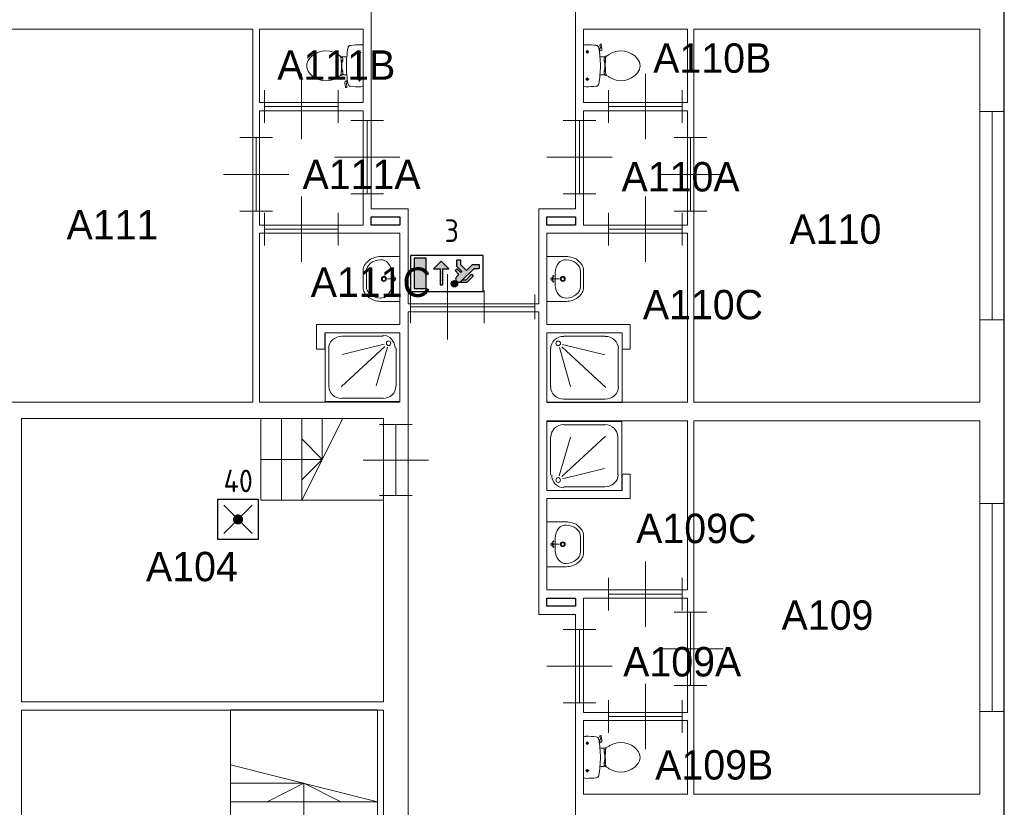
# Model space of a CAD drawing. Header units: millimetres. Extents: x 0 to 597, y 0 to 420.
# Tile 13 of 18: x 319 to 398, y 153 to 216. Entities that reach past the tile are written whole.
import ezdxf
from ezdxf.enums import TextEntityAlignment as Align

# ---------------------------------------------------------------- set-up
doc = ezdxf.new("R2010")
doc.units = ezdxf.units.MM
doc.header["$LTSCALE"] = 100
for name, color, linetype in [('BINNENMUUR', 7, 'Continuous'), ('BOUWKUNDE', 7, 'Continuous'), ('BUITENMUUR', 7, 'Continuous'), ('EL6350--Noodverlichting', 3, 'Continuous'), ('SANITAIR', 7, 'Continuous'), ('TRAP', 7, 'Continuous')]:
    doc.layers.add(name, color=color, linetype=linetype)
doc.layers.add('LABEL', color=7, linetype='Continuous', lineweight=0)
doc.styles.add('dgn175', font='dgn175.shx')
doc.styles.add('ISO18', font='ISO.shx', dxfattribs={"width": 0.9, "height": 1.8})

# ---------------------------------------------------------------- blocks, each defined once
blk = doc.blocks.new('22319')
at = {"layer": 'SANITAIR', "color": 7, "linetype": 'Continuous', "lineweight": 0}
for p, q in [((0.206, 0.803), (0.71, 0.803)), ((0.046, 0.19), (0.046, 0.655)), ((0.152, 0.177), (0.289, 0.651)), ((0.718, 0.662), (0.182, 0.168)), ((0.87, 0.655), (0.87, 0.19)), ((0.191, 0.14), (0.705, 0.267)), ((0.71, 0.042), (0.206, 0.042))]:
    blk.add_line(p, q, dxfattribs=at)
at = {"layer": 'SANITAIR', "color": 7, "linetype": 'Continuous', "lineweight": 0, "flags": 128}
blk.add_lwpolyline([(0, 0.845), (0, 0), (0.916, 0), (0.916, 0.845), (0, 0.845)], close=True, dxfattribs=at)
at = {"layer": 'SANITAIR', "color": 7, "linetype": 'Continuous', "lineweight": 0}
for centre, major_axis, ratio, start_param, end_param in [((0.207, 0.655), (0.158, 0), 0.952928, 1.570796, 3.141593), ((0.711, 0.655), (0.158, 0), 0.952928, 0, 1.570796), ((0.207, 0.191), (0, -0.16), 0.927132, 4.712389, 6.283185), ((0.711, 0.191), (0.16, 0), 0.922489, 4.712389, 6.283185)]:
    blk.add_ellipse(centre, major_axis=major_axis, ratio=ratio, start_param=start_param, end_param=end_param, dxfattribs=at)
blk.add_ellipse((0.138, 0.127), major_axis=(0, -0.0288), ratio=0.927132, dxfattribs=at)
blk = doc.blocks.new('22320')
at = {"layer": 'SANITAIR', "color": 7, "linetype": 'Continuous', "lineweight": 0}
for p, q in [((-0.71, -0.042), (-0.206, -0.042)), ((-0.87, -0.653), (-0.87, -0.19)), ((-0.718, -0.661), (-0.182, -0.168)), ((-0.191, -0.14), (-0.705, -0.266)), ((-0.152, -0.176), (-0.289, -0.649)), ((-0.046, -0.19), (-0.046, -0.653)), ((-0.206, -0.801), (-0.71, -0.801))]:
    blk.add_line(p, q, dxfattribs=at)
at = {"layer": 'SANITAIR', "color": 7, "linetype": 'Continuous', "lineweight": 0, "flags": 128}
blk.add_lwpolyline([(0, -0.843), (0, 0), (-0.916, 0), (-0.916, -0.843), (0, -0.843)], close=True, dxfattribs=at)
at = {"layer": 'SANITAIR', "color": 7, "linetype": 'Continuous', "lineweight": 0}
for centre, major_axis, ratio, start_param, end_param in [((-0.711, -0.19), (-0.16, 0), 0.920308, 4.712389, 6.283185), ((-0.207, -0.19), (0, 0.16), 0.925078, 4.712389, 6.283185), ((-0.711, -0.654), (-0.158, 0), 0.951584, 0, 1.570796), ((-0.207, -0.654), (-0.158, 0), 0.951584, 1.570796, 3.141593)]:
    blk.add_ellipse(centre, major_axis=major_axis, ratio=ratio, start_param=start_param, end_param=end_param, dxfattribs=at)
blk.add_ellipse((-0.138, -0.127), major_axis=(0, 0.0288), ratio=0.925078, dxfattribs=at)
blk = doc.blocks.new('20418')
at = {"layer": 'BOUWKUNDE', "color": 7, "linetype": 'Continuous', "lineweight": 0}
for p, q in [((0, -0.15), (0, 0.15)), ((0.622, -0.15), (0.622, 0.15)), ((0, 0), (0.622, 0))]:
    blk.add_line(p, q, dxfattribs=at)
blk = doc.blocks.new('202')
at = {"layer": 'BOUWKUNDE', "color": 7, "linetype": 'Continuous', "lineweight": 0}
for p, q in [((0.2, 0.9), (-0.2, 0.9)), ((0, 0), (0, 0.9)), ((0, 0.45), (-0.4, 0.45)), ((0.4, 0.45), (0, 0.45)), ((0.2, 0), (-0.2, 0))]:
    blk.add_line(p, q, dxfattribs=at)
blk = doc.blocks.new('2021')
at = {"layer": 'BOUWKUNDE', "color": 7, "linetype": 'Continuous', "lineweight": 0}
for p, q in [((0.45, 0), (0.45, 0.4)), ((0, -0.2), (0, 0.2)), ((0.9, -0.2), (0.9, 0.2)), ((0, 0), (0.9, 0)), ((0.45, -0.4), (0.45, 0))]:
    blk.add_line(p, q, dxfattribs=at)
blk = doc.blocks.new('22020')
at = {"layer": 'SANITAIR', "color": 7, "linetype": 'Continuous', "lineweight": 0}
for p, q in [((0, 0.248), (0, -0.248)), ((0.205, 0.222), (0.2, 0.259)), ((0.204, 0.264), (0.21, 0.266)), ((0.216, 0.262), (0.224, 0.21)), ((0.065, 0.173), (0.025, 0.173)), ((0.045, 0.193), (0.045, 0.152)), ((0.197, 0.211), (0.187, 0.208)), ((0.192, 0.178), (0.206, 0.183)), ((0.202, 0.181), (0.196, 0.21)), ((0.23, 0.111), (0.2, 0.111)), ((0.27, 0.101), (0.25, 0.101)), ((0.25, 0.101), (0.25, 0.057)), ((0.25, 0.067), (0.267, 0.067)), ((0.25, 0.057), (0.266, 0.057)), ((0.255, 0.057), (0.255, 0.035)), ((0.255, 0.035), (0.26, 0.035)), ((0.26, -0.035), (0.26, 0.035)), ((0.2, -0.111), (0.23, -0.111)), ((0.25, -0.057), (0.267, -0.057)), ((0.25, -0.101), (0.25, -0.057)), ((0.25, -0.067), (0.268, -0.067)), ((0.271, -0.101), (0.25, -0.101)), ((0.255, -0.035), (0.26, -0.035)), ((0.255, -0.057), (0.255, -0.035)), ((0.066, -0.163), (0.024, -0.163)), ((0.045, -0.143), (0.045, -0.184))]:
    blk.add_line(p, q, dxfattribs=at)
for centre in [(0.045, 0.173), (0.045, -0.163)]:
    blk.add_circle(centre, 0.012, dxfattribs=at)
for centre, radius, start, end in [((0.027, 0.214), 0.0434, 88.9808, 128.2302), ((0.028, -0.892), 1.15, 83.6509, 90), ((0.151, 0.217), 0.0335, 10.7271, 83.6509), ((0.205, 0.26), 0.005, 105.7398, 187.2238), ((0.212, 0.262), 0.005, 8.4779, 105.7398), ((-0.995, 0), 1.2, 5.3019, 10.7271), ((0.195, 0.221), 0.01, 281.8886, 7.2238), ((0.2, 0.207), 0.025, 285.9272, 8.4779), ((0.231, 0.24), 0.129, 270, 303.8429), ((0.553, -0.241), 0.45, 121.0923, 123.8429), ((0.456, -0.08), 0.263, 39.1208, 121.0923), ((-0.992, 0), 1.197, 354.6981, 5.3019), ((1.191, 0.009), 0.926, 174.3005, 186.9358), ((0.29, 0.099), 0.02, 127.7817, 174.3005), ((0.555, 0), 0.135, 320.8792, 39.1208), ((-0.995, 0), 1.2, 349.2904, 354.6981), ((0.231, -0.24), 0.129, 56.1571, 90), ((0.292, -0.1), 0.02, 186.9358, 232.58), ((0.456, 0.081), 0.263, 238.9077, 320.8792), ((0.151, -0.217), 0.034, 276.3309, 349.2904), ((0.553, 0.241), 0.45, 236.1571, 238.9077), ((0.027, -0.214), 0.0434, 231.7698, 271.0192), ((0.028, 0.893), 1.15, 270, 276.3309)]:
    blk.add_arc(centre, radius, start, end, dxfattribs=at)
blk = doc.blocks.new('22042')
at = {"layer": 'SANITAIR', "color": 7, "linetype": 'Continuous', "lineweight": 0}
for p, q in [((0, 0.248), (0, -0.248)), ((0.205, 0.222), (0.2, 0.259)), ((0.204, 0.264), (0.21, 0.266)), ((0.216, 0.262), (0.224, 0.21)), ((0.065, 0.173), (0.025, 0.173)), ((0.045, 0.193), (0.045, 0.152)), ((0.197, 0.211), (0.187, 0.208)), ((0.192, 0.178), (0.206, 0.183)), ((0.202, 0.181), (0.196, 0.21)), ((0.23, 0.111), (0.2, 0.111)), ((0.27, 0.101), (0.25, 0.101)), ((0.25, 0.101), (0.25, 0.057)), ((0.25, 0.067), (0.267, 0.067)), ((0.25, 0.057), (0.266, 0.057)), ((0.255, 0.057), (0.255, 0.035)), ((0.255, 0.035), (0.26, 0.035)), ((0.26, -0.035), (0.26, 0.035)), ((0.2, -0.111), (0.23, -0.111)), ((0.25, -0.057), (0.267, -0.057)), ((0.25, -0.101), (0.25, -0.057)), ((0.25, -0.067), (0.268, -0.067)), ((0.271, -0.101), (0.25, -0.101)), ((0.255, -0.035), (0.26, -0.035)), ((0.255, -0.057), (0.255, -0.035)), ((0.066, -0.163), (0.024, -0.163)), ((0.045, -0.143), (0.045, -0.184))]:
    blk.add_line(p, q, dxfattribs=at)
for centre in [(0.045, 0.173), (0.045, -0.163)]:
    blk.add_circle(centre, 0.012, dxfattribs=at)
for centre, radius, start, end in [((0.027, 0.214), 0.0434, 88.9808, 128.2302), ((0.028, -0.892), 1.15, 83.6509, 90), ((0.151, 0.217), 0.0335, 10.7271, 83.6509), ((0.205, 0.26), 0.005, 105.7398, 187.2238), ((0.212, 0.262), 0.005, 8.4779, 105.7398), ((-0.995, 0), 1.2, 5.3019, 10.7271), ((0.195, 0.221), 0.01, 281.8886, 7.2238), ((0.2, 0.207), 0.025, 285.9272, 8.4779), ((0.231, 0.24), 0.129, 270, 303.8429), ((0.553, -0.241), 0.45, 121.0923, 123.8429), ((0.456, -0.08), 0.263, 39.1208, 121.0923), ((-0.992, 0), 1.197, 354.6981, 5.3019), ((1.191, 0.009), 0.926, 174.3005, 186.9358), ((0.29, 0.099), 0.02, 127.7817, 174.3005), ((0.555, 0), 0.135, 320.8792, 39.1208), ((-0.995, 0), 1.2, 349.2904, 354.6981), ((0.231, -0.24), 0.129, 56.1571, 90), ((0.292, -0.1), 0.02, 186.9358, 232.58), ((0.456, 0.081), 0.263, 238.9077, 320.8792), ((0.151, -0.217), 0.034, 276.3309, 349.2904), ((0.553, 0.241), 0.45, 236.1571, 238.9077), ((0.027, -0.214), 0.0434, 231.7698, 271.0192), ((0.028, 0.893), 1.15, 270, 276.3309)]:
    blk.add_arc(centre, radius, start, end, dxfattribs=at)
blk = doc.blocks.new('22047')
at = {"layer": 'SANITAIR', "color": 7, "linetype": 'Continuous', "lineweight": 0}
for p, q in [((0, -0.248), (0, 0.248)), ((-0.066, 0.163), (-0.024, 0.163)), ((-0.045, 0.143), (-0.045, 0.184)), ((-0.271, 0.101), (-0.25, 0.101)), ((-0.25, 0.067), (-0.268, 0.067)), ((-0.25, 0.057), (-0.267, 0.057)), ((-0.26, 0.035), (-0.26, -0.035)), ((-0.255, 0.035), (-0.26, 0.035)), ((-0.255, 0.057), (-0.255, 0.035)), ((-0.25, 0.101), (-0.25, 0.057)), ((-0.2, 0.111), (-0.23, 0.111)), ((-0.27, -0.101), (-0.25, -0.101)), ((-0.25, -0.067), (-0.267, -0.067)), ((-0.25, -0.057), (-0.266, -0.057)), ((-0.255, -0.035), (-0.26, -0.035)), ((-0.255, -0.057), (-0.255, -0.035)), ((-0.25, -0.101), (-0.25, -0.057)), ((-0.23, -0.111), (-0.2, -0.111)), ((-0.216, -0.262), (-0.224, -0.21)), ((-0.192, -0.178), (-0.206, -0.183)), ((-0.205, -0.222), (-0.2, -0.259)), ((-0.202, -0.181), (-0.196, -0.21)), ((-0.197, -0.211), (-0.187, -0.208)), ((-0.065, -0.173), (-0.025, -0.173)), ((-0.045, -0.193), (-0.045, -0.152)), ((-0.204, -0.264), (-0.21, -0.266))]:
    blk.add_line(p, q, dxfattribs=at)
for centre in [(-0.045, 0.163), (-0.045, -0.173)]:
    blk.add_circle(centre, 0.012, dxfattribs=at)
for centre, radius, start, end in [((-0.151, 0.217), 0.034, 96.3309, 169.2904), ((-0.028, -0.893), 1.15, 90, 96.3309), ((-0.027, 0.214), 0.0434, 51.7698, 91.0192), ((-0.456, -0.081), 0.263, 58.9077, 140.8792), ((-0.553, -0.241), 0.45, 56.1571, 58.9077), ((-0.231, 0.24), 0.129, 236.1571, 270), ((0.995, 0), 1.2, 169.2904, 174.6981), ((-0.555, 0), 0.135, 140.8792, 219.1208), ((-0.292, 0.1), 0.02, 6.9358, 52.58), ((-1.191, -0.009), 0.926, 354.3005, 6.9358), ((0.992, 0), 1.197, 174.6981, 185.3019), ((-0.456, 0.08), 0.263, 219.1208, 301.0923), ((-0.231, -0.24), 0.129, 90, 123.8429), ((-0.29, -0.099), 0.02, 307.7817, 354.3005), ((0.995, 0), 1.2, 185.3019, 190.7271), ((-0.553, 0.241), 0.45, 301.0923, 303.8429), ((-0.2, -0.207), 0.025, 105.9272, 188.4779), ((-0.195, -0.221), 0.01, 101.8886, 187.2238), ((-0.151, -0.217), 0.0335, 190.7271, 263.6509), ((-0.212, -0.262), 0.005, 188.4779, 285.7398), ((-0.205, -0.26), 0.005, 285.7398, 7.2238), ((-0.028, 0.892), 1.15, 263.6509, 270), ((-0.027, -0.214), 0.0434, 268.9808, 308.2302)]:
    blk.add_arc(centre, radius, start, end, dxfattribs=at)
blk = doc.blocks.new('22123')
at = {"layer": 'SANITAIR', "color": 7, "linetype": 'Continuous', "lineweight": 0}
for p, q in [((-0.41, -0.091), (-0.41, 0.091)), ((-0.065, 0), (-0.153, 0)), ((-0.1, 0.079), (-0.1, -0.079)), ((-0.064, 0.037), (-0.089, 0.029)), ((-0.065, 0), (-0.082, 0.045)), ((-0.065, 0), (-0.082, -0.045)), ((-0.064, -0.037), (-0.089, -0.029))]:
    blk.add_line(p, q, dxfattribs=at)
at = {"layer": 'SANITAIR', "color": 7, "linetype": 'Continuous', "lineweight": 0, "flags": 128}
blk.add_lwpolyline([(0, 0.275), (-0.235, 0.275), (-0.235, 0.275), (-0.255, 0.274), (-0.274, 0.271), (-0.292, 0.268), (-0.31, 0.263), (-0.328, 0.256), (-0.345, 0.249), (-0.361, 0.24), (-0.376, 0.23), (-0.389, 0.219), (-0.402, 0.207), (-0.413, 0.195), (-0.423, 0.181), (-0.432, 0.167), (-0.439, 0.153), (-0.444, 0.138), (-0.448, 0.122), (-0.45, 0.107), (-0.45, 0.091), (-0.45, 0.091), (-0.45, -0.091), (-0.45, -0.091), (-0.45, -0.107), (-0.448, -0.122), (-0.444, -0.138), (-0.439, -0.153), (-0.432, -0.167), (-0.423, -0.181), (-0.413, -0.195), (-0.402, -0.207), (-0.389, -0.219), (-0.376, -0.23), (-0.361, -0.24), (-0.345, -0.249), (-0.328, -0.256), (-0.31, -0.263), (-0.292, -0.268), (-0.274, -0.271), (-0.255, -0.274), (-0.235, -0.275), (-0.235, -0.275), (0, -0.275), (0, 0.275)], close=True, dxfattribs=at)
at = {"layer": 'SANITAIR', "color": 7, "linetype": 'Continuous', "lineweight": 0}
for centre, radius in [((-0.195, 0), 0.03), ((-0.195, 0), 0.02), ((-0.065, 0), 0.0175)]:
    blk.add_circle(centre, radius, dxfattribs=at)
for centre, major_axis, ratio, start_param, end_param in [((-0.23, 0.096), (0.18, 0.002), 0.771034, 1.586336, 3.157127), ((-0.21, 0.096), (0.04, -0.136), 0.751905, 1.224555, 2.997882), ((-0.23, -0.096), (-0.18, 0.002), 0.771034, 6.267651, 7.838442), ((-0.21, -0.096), (0.04, 0.136), 0.751905, 3.285304, 5.05863)]:
    blk.add_ellipse(centre, major_axis=major_axis, ratio=ratio, start_param=start_param, end_param=end_param, dxfattribs=at)
blk = doc.blocks.new('22136')
at = {"layer": 'SANITAIR', "color": 7, "linetype": 'Continuous', "lineweight": 0}
for p, q in [((0.064, 0.037), (0.089, 0.029)), ((0.065, 0), (0.082, 0.045)), ((0.065, 0), (0.082, -0.045)), ((0.065, 0), (0.153, 0)), ((0.1, -0.079), (0.1, 0.079)), ((0.41, 0.091), (0.41, -0.091)), ((0.064, -0.037), (0.089, -0.029))]:
    blk.add_line(p, q, dxfattribs=at)
at = {"layer": 'SANITAIR', "color": 7, "linetype": 'Continuous', "lineweight": 0, "flags": 128}
blk.add_lwpolyline([(0, -0.275), (0.235, -0.275), (0.235, -0.275), (0.255, -0.274), (0.274, -0.271), (0.292, -0.268), (0.31, -0.263), (0.328, -0.256), (0.345, -0.249), (0.361, -0.24), (0.376, -0.23), (0.389, -0.219), (0.402, -0.207), (0.413, -0.195), (0.423, -0.181), (0.432, -0.167), (0.439, -0.153), (0.444, -0.138), (0.448, -0.122), (0.45, -0.107), (0.45, -0.091), (0.45, -0.091), (0.45, 0.091), (0.45, 0.091), (0.45, 0.107), (0.448, 0.122), (0.444, 0.138), (0.439, 0.153), (0.432, 0.167), (0.423, 0.181), (0.413, 0.195), (0.402, 0.207), (0.389, 0.219), (0.376, 0.23), (0.361, 0.24), (0.345, 0.249), (0.328, 0.256), (0.31, 0.263), (0.292, 0.268), (0.274, 0.271), (0.255, 0.274), (0.235, 0.275), (0.235, 0.275), (0, 0.275), (0, -0.275)], close=True, dxfattribs=at)
at = {"layer": 'SANITAIR', "color": 7, "linetype": 'Continuous', "lineweight": 0}
for centre, radius in [((0.065, 0), 0.0175), ((0.195, 0), 0.03), ((0.195, 0), 0.02)]:
    blk.add_circle(centre, radius, dxfattribs=at)
for centre, major_axis, ratio, start_param, end_param in [((0.21, 0.096), (-0.04, -0.136), 0.751905, 3.285304, 5.05863), ((0.23, 0.096), (0.18, -0.002), 0.771034, 6.267651, 7.838442), ((0.21, -0.096), (-0.04, 0.136), 0.751905, 1.224555, 2.997882), ((0.23, -0.096), (-0.18, -0.002), 0.771034, 1.586336, 3.157127)]:
    blk.add_ellipse(centre, major_axis=major_axis, ratio=ratio, start_param=start_param, end_param=end_param, dxfattribs=at)
blk = doc.blocks.new('22141')
at = {"layer": 'SANITAIR', "color": 7, "linetype": 'Continuous', "lineweight": 0}
for p, q in [((0.064, 0.037), (0.089, 0.029)), ((0.065, 0), (0.082, 0.045)), ((0.065, 0), (0.082, -0.045)), ((0.065, 0), (0.153, 0)), ((0.1, -0.079), (0.1, 0.079)), ((0.41, 0.091), (0.41, -0.091)), ((0.064, -0.037), (0.089, -0.029))]:
    blk.add_line(p, q, dxfattribs=at)
at = {"layer": 'SANITAIR', "color": 7, "linetype": 'Continuous', "lineweight": 0, "flags": 128}
blk.add_lwpolyline([(0, -0.275), (0.235, -0.275), (0.235, -0.275), (0.255, -0.274), (0.274, -0.271), (0.292, -0.268), (0.31, -0.263), (0.328, -0.256), (0.345, -0.249), (0.361, -0.24), (0.376, -0.23), (0.389, -0.219), (0.402, -0.207), (0.413, -0.195), (0.423, -0.181), (0.432, -0.167), (0.439, -0.153), (0.444, -0.138), (0.448, -0.122), (0.45, -0.107), (0.45, -0.091), (0.45, -0.091), (0.45, 0.091), (0.45, 0.091), (0.45, 0.107), (0.448, 0.122), (0.444, 0.138), (0.439, 0.153), (0.432, 0.167), (0.423, 0.181), (0.413, 0.195), (0.402, 0.207), (0.389, 0.219), (0.376, 0.23), (0.361, 0.24), (0.345, 0.249), (0.328, 0.256), (0.31, 0.263), (0.292, 0.268), (0.274, 0.271), (0.255, 0.274), (0.235, 0.275), (0.235, 0.275), (0, 0.275), (0, -0.275)], close=True, dxfattribs=at)
at = {"layer": 'SANITAIR', "color": 7, "linetype": 'Continuous', "lineweight": 0}
for centre, radius in [((0.065, 0), 0.0175), ((0.195, 0), 0.03), ((0.195, 0), 0.02)]:
    blk.add_circle(centre, radius, dxfattribs=at)
for centre, major_axis, ratio, start_param, end_param in [((0.21, 0.096), (-0.04, -0.136), 0.751905, 3.285304, 5.05863), ((0.23, 0.096), (0.18, -0.002), 0.771034, 6.267651, 7.838442), ((0.21, -0.096), (-0.04, 0.136), 0.751905, 1.224555, 2.997882), ((0.23, -0.096), (-0.18, -0.002), 0.771034, 1.586336, 3.157127)]:
    blk.add_ellipse(centre, major_axis=major_axis, ratio=ratio, start_param=start_param, end_param=end_param, dxfattribs=at)
blk = doc.blocks.new('20461')
at = {"layer": 'BOUWKUNDE', "color": 7, "linetype": 'Continuous', "lineweight": 0}
for p, q in [((0.15, 2.55), (-0.15, 2.55)), ((0, 0), (0, 2.55)), ((0.15, 0), (-0.15, 0))]:
    blk.add_line(p, q, dxfattribs=at)
blk = doc.blocks.new('20462')
at = {"layer": 'BOUWKUNDE', "color": 7, "linetype": 'Continuous', "lineweight": 0}
for p, q in [((0.15, 2.55), (-0.15, 2.55)), ((0, 0), (0, 2.55)), ((0.15, 0), (-0.15, 0))]:
    blk.add_line(p, q, dxfattribs=at)
blk = doc.blocks.new('20279')
at = {"layer": 'BOUWKUNDE', "color": 7, "linetype": 'Continuous', "lineweight": 0}
for p, q in [((0.45, 0), (0.45, 0.4)), ((0, -0.2), (0, 0.2)), ((0.9, -0.2), (0.9, 0.2)), ((0, 0), (0.9, 0)), ((0.45, -0.4), (0.45, 0))]:
    blk.add_line(p, q, dxfattribs=at)
blk = doc.blocks.new('20299')
at = {"layer": 'BOUWKUNDE', "color": 7, "linetype": 'Continuous', "lineweight": 0}
for p, q in [((-0.2, 0), (0.2, 0)), ((0, 0), (0, -0.9)), ((-0.4, -0.45), (0, -0.45)), ((0, -0.45), (0.4, -0.45)), ((-0.2, -0.9), (0.2, -0.9))]:
    blk.add_line(p, q, dxfattribs=at)
blk = doc.blocks.new('202100')
at = {"layer": 'BOUWKUNDE', "color": 7, "linetype": 'Continuous', "lineweight": 0}
for p, q in [((0.45, 0), (0.45, 0.4)), ((0, -0.2), (0, 0.2)), ((0.9, -0.2), (0.9, 0.2)), ((0, 0), (0.9, 0)), ((0.45, -0.4), (0.45, 0))]:
    blk.add_line(p, q, dxfattribs=at)
blk = doc.blocks.new('202101')
at = {"layer": 'BOUWKUNDE', "color": 7, "linetype": 'Continuous', "lineweight": 0}
for p, q in [((0.2, 0.9), (-0.2, 0.9)), ((0, 0), (0, 0.9)), ((0, 0.45), (-0.4, 0.45)), ((0.4, 0.45), (0, 0.45)), ((0.2, 0), (-0.2, 0))]:
    blk.add_line(p, q, dxfattribs=at)
blk = doc.blocks.new('202102')
at = {"layer": 'BOUWKUNDE', "color": 7, "linetype": 'Continuous', "lineweight": 0}
for p, q in [((0.45, 0), (0.45, 0.4)), ((0, -0.2), (0, 0.2)), ((0.9, -0.2), (0.9, 0.2)), ((0, 0), (0.9, 0)), ((0.45, -0.4), (0.45, 0))]:
    blk.add_line(p, q, dxfattribs=at)
blk = doc.blocks.new('202103')
at = {"layer": 'BOUWKUNDE', "color": 7, "linetype": 'Continuous', "lineweight": 0}
for p, q in [((-0.2, 0), (0.2, 0)), ((0, 0), (0, -0.9)), ((-0.4, -0.45), (0, -0.45)), ((0, -0.45), (0.4, -0.45)), ((-0.2, -0.9), (0.2, -0.9))]:
    blk.add_line(p, q, dxfattribs=at)
blk = doc.blocks.new('202104')
at = {"layer": 'BOUWKUNDE', "color": 7, "linetype": 'Continuous', "lineweight": 0}
for p, q in [((0.45, 0), (0.45, 0.4)), ((0, -0.2), (0, 0.2)), ((0.9, -0.2), (0.9, 0.2)), ((0, 0), (0.9, 0)), ((0.45, -0.4), (0.45, 0))]:
    blk.add_line(p, q, dxfattribs=at)
blk = doc.blocks.new('202105')
at = {"layer": 'BOUWKUNDE', "color": 7, "linetype": 'Continuous', "lineweight": 0}
for p, q in [((0.2, 0.9), (-0.2, 0.9)), ((0, 0), (0, 0.9)), ((0, 0.45), (-0.4, 0.45)), ((0.4, 0.45), (0, 0.45)), ((0.2, 0), (-0.2, 0))]:
    blk.add_line(p, q, dxfattribs=at)
blk = doc.blocks.new('202122')
at = {"layer": 'BOUWKUNDE', "color": 7, "linetype": 'Continuous', "lineweight": 0}
for p, q in [((-0.2, 0), (0.2, 0)), ((0, 0), (0, -0.9)), ((-0.4, -0.45), (0, -0.45)), ((0, -0.45), (0.4, -0.45)), ((-0.2, -0.9), (0.2, -0.9))]:
    blk.add_line(p, q, dxfattribs=at)
blk = doc.blocks.new('202124')
at = {"layer": 'BOUWKUNDE', "color": 7, "linetype": 'Continuous', "lineweight": 0}
for p, q in [((0.45, 0), (0.45, 0.4)), ((0, -0.2), (0, 0.2)), ((0.9, -0.2), (0.9, 0.2)), ((0, 0), (0.9, 0)), ((0.45, -0.4), (0.45, 0))]:
    blk.add_line(p, q, dxfattribs=at)
blk = doc.blocks.new('202175')
at = {"layer": 'BOUWKUNDE', "color": 7, "linetype": 'Continuous', "lineweight": 0}
for p, q in [((0.45, 0), (0.45, 0.4)), ((0, -0.2), (0, 0.2)), ((0.9, -0.2), (0.9, 0.2)), ((0, 0), (0.9, 0)), ((0.45, -0.4), (0.45, 0))]:
    blk.add_line(p, q, dxfattribs=at)
blk = doc.blocks.new('202204')
at = {"layer": 'BOUWKUNDE', "color": 7, "linetype": 'Continuous', "lineweight": 0}
for p, q in [((-0.2, 0), (0.2, 0)), ((0, 0), (0, -0.868)), ((-0.4, -0.434), (0, -0.434)), ((0, -0.434), (0.4, -0.434)), ((-0.2, -0.868), (0.2, -0.868))]:
    blk.add_line(p, q, dxfattribs=at)
blk = doc.blocks.new('AnonymousCell')
at = {"layer": 'BUITENMUUR', "color": 7, "linetype": 'Continuous', "lineweight": 30, "flags": 128}
for points in [[(-24.8, -22.985), (13.97, -22.985), (18.4, -22.985), (26, -22.985), (26, 15.785), (24.8, 15.785), (24.8, 22.985), (-13.97, 22.985), (-18.4, 22.985), (-26, 22.985), (-26, -15.785), (-24.8, -15.785), (-24.8, -22.985)], [(18.25, -6.015), (18.6, -6.015), (18.6, -6.115), (18.25, -6.115), (18.25, -6.015)], [(20.4, -6.015), (20.75, -6.015), (20.75, -6.115), (20.4, -6.115), (20.4, -6.015)], [(20.4, -10.685), (20.75, -10.685), (20.75, -10.785), (20.4, -10.785), (20.4, -10.685)]]:
    blk.add_lwpolyline(points, close=True, dxfattribs=at)
blk = doc.blocks.new('22338')
at = {"layer": 'SANITAIR', "color": 7, "linetype": 'Continuous', "lineweight": 0}
for p, q in [((0.713, -0.043), (0.207, -0.043)), ((0.046, -0.192), (0.046, -0.663)), ((0.153, -0.179), (0.291, -0.658)), ((0.721, -0.67), (0.183, -0.17)), ((0.192, -0.142), (0.708, -0.27)), ((0.874, -0.663), (0.874, -0.192)), ((0.207, -0.812), (0.713, -0.812))]:
    blk.add_line(p, q, dxfattribs=at)
at = {"layer": 'SANITAIR', "color": 7, "linetype": 'Continuous', "lineweight": 0, "flags": 128}
blk.add_lwpolyline([(0, -0.855), (0, 0), (0.92, 0), (0.92, -0.855), (0, -0.855)], close=True, dxfattribs=at)
at = {"layer": 'SANITAIR', "color": 7, "linetype": 'Continuous', "lineweight": 0}
for centre, major_axis, start_param, end_param in [((0.208, -0.193), (0.161, 0), 1.570796, 3.141593), ((0.714, -0.193), (0.161, 0), 0, 1.570796), ((0.208, -0.663), (-0.161, 0), 0, 1.570796), ((0.714, -0.663), (-0.161, 0), 1.570796, 3.141593)]:
    blk.add_ellipse(centre, major_axis=major_axis, ratio=0.929348, start_param=start_param, end_param=end_param, dxfattribs=at)
blk.add_ellipse((0.139, -0.129), major_axis=(0.029, 0), ratio=0.929348, dxfattribs=at)
blk = doc.blocks.new('ANV')
for p, q in [((-2.5, 497.5), (497.5, 497.5)), ((-2.5, -2.5), (-2.5, 497.5)), ((497.5, 497.5), (497.5, -2.5)), ((70.72325, 70.72325), (424.27675, 424.27675)), ((70.72325, 424.27675), (424.27675, 70.72325)), ((497.5, -2.5), (-2.5, -2.5))]:
    blk.add_line(p, q)
at = {"const_width": 62.5}
blk.add_lwpolyline([(216.25, 247.5, 1), (278.75, 247.5, 1)], format="xyb", close=True, dxfattribs=at)
blk = doc.blocks.new('nuo')
at = {"ltscale": 5.5}
for points in [[(333, 320, 0.62111), (398, 352, 1), (318, 352, 0.176186), (327, 326, -0.055261)], [(708, 35), (858, 35), (858, 415), (708, 415)], [(301, 236), (331, 266, 0.388721), (333, 320, -0.055261), (327, 326, 0.375772), (274, 322), (114, 161), (50, 161), (50, 113), (133, 113), (208, 188), (278, 118), (278, 57), (326, 57), (326, 137), (264, 199), (278, 213), (326, 165), (349, 188)], [(274, 322, -0.198912), (303, 334), (200, 334), (123, 256), (145, 234), (213, 302), (254, 302)], [(537, 366), (507, 366), (507, 167), (427, 167), (522, 72), (617, 167), (537, 167)]]:
    blk.add_hatch(color=256, dxfattribs=at).paths.add_polyline_path(points)
at = {"color": 0, "linetype": 'Continuous'}
for p, q in [((900, 450), (0, 450)), ((0, 450), (0, 0)), ((708, 415), (858, 415)), ((708, 415), (708, 35)), ((858, 35), (858, 415)), ((900, 450), (900, 0)), ((274, 322), (114, 161)), ((123, 256), (200, 334)), ((145, 234), (123, 256)), ((145, 234), (213, 302)), ((303, 334), (200, 334)), ((254, 302), (213, 302)), ((331, 266), (301, 236)), ((114, 161), (50, 161)), ((208, 188), (133, 113)), ((278, 118), (208, 188)), ((278, 213), (264, 199)), ((264, 199), (326, 137)), ((326, 165), (278, 213)), ((349, 188), (301, 236)), ((326, 137), (326, 57)), ((0, 0), (900, 0)), ((133, 113), (50, 113)), ((278, 118), (278, 57)), ((708, 35), (858, 35))]:
    blk.add_line(p, q, dxfattribs=at)
at = {"ltscale": 5.5}
for p, q in [((507, 167), (507, 366)), ((537, 366), (507, 366)), ((537, 167), (537, 366)), ((50, 113), (50, 161)), ((326, 165), (349, 188)), ((507, 167), (427, 167)), ((617, 167), (537, 167)), ((278, 57), (326, 57))]:
    blk.add_line(p, q, dxfattribs=at)
blk.add_lwpolyline([(427, 167), (522, 72), (617, 167)], dxfattribs=at)
at = {"color": 0, "linetype": 'Continuous'}
blk.add_circle((358, 352), 40, dxfattribs=at)
blk.add_arc((303, 294), 40, 315, 135, dxfattribs=at)

msp = doc.modelspace()

# ---------------------------------------------------------------- linework, layer by layer
at = {"layer": 'BINNENMUUR', "color": 7, "linetype": 'Continuous', "lineweight": 13, "flags": 128}
for points in [[(350.334, 193.179), (360.734, 193.179), (360.734, 200.745), (363.659, 200.745), (363.659, 230.84), (360.734, 230.84), (360.734, 263.145), (363.659, 263.145), (363.659, 293.24), (360.734, 293.24), (360.734, 300.852), (350.334, 300.852), (350.334, 293.24), (347.409, 293.24), (347.409, 263.145), (350.334, 263.145), (350.334, 230.84), (347.409, 230.84), (347.409, 200.745), (350.334, 200.745), (350.334, 193.179)], [(315.234, 185.34), (337.984, 185.34), (337.984, 215.045), (315.234, 215.045), (315.234, 185.34)], [(338.504, 215.045), (338.504, 209.195), (346.759, 209.195), (346.759, 215.045), (338.504, 215.045)], [(364.309, 209.195), (372.564, 209.195), (372.564, 215.045), (364.309, 215.045), (364.309, 209.195)], [(373.084, 185.34), (395.834, 185.34), (395.834, 215.045), (373.084, 215.045), (373.084, 185.34)], [(338.504, 199.445), (346.759, 199.445), (346.759, 208.545), (338.504, 208.545), (338.504, 199.445)], [(364.309, 199.445), (372.564, 199.445), (372.564, 208.545), (364.309, 208.545), (364.309, 199.445)], [(338.504, 185.34), (349.684, 185.34), (349.684, 190.865), (343.704, 190.865), (343.704, 189.565), (343.054, 189.565), (343.054, 191.515), (349.684, 191.515), (349.684, 198.795), (338.504, 198.795), (338.504, 185.34)], [(361.384, 185.34), (372.564, 185.34), (372.564, 198.795), (361.384, 198.795), (361.384, 191.515), (368.014, 191.515), (368.014, 189.565), (367.364, 189.565), (367.364, 190.865), (361.384, 190.865), (361.384, 185.34)], [(350.334, 192.529), (350.334, 91.74), (363.659, 91.74), (363.659, 106.04), (360.734, 106.04), (360.734, 138.345), (363.659, 138.345), (363.659, 168.44), (360.734, 168.44), (360.734, 192.529), (350.334, 192.529)], [(319.589, 184.04), (319.589, 161.485), (348.384, 161.485), (348.384, 184.04), (319.589, 184.04)], [(372.564, 170.39), (372.564, 183.845), (361.384, 183.845), (361.384, 178.32), (367.364, 178.32), (367.364, 179.62), (368.014, 179.62), (368.014, 177.67), (361.384, 177.67), (361.384, 170.39), (372.564, 170.39)], [(373.084, 154.14), (395.834, 154.14), (395.834, 183.845), (373.084, 183.845), (373.084, 154.14)], [(364.309, 160.64), (372.564, 160.64), (372.564, 169.74), (364.309, 169.74), (364.309, 160.64)], [(319.589, 106.944), (348.384, 106.944), (348.384, 160.835), (319.589, 160.835), (319.589, 137.24), (310.814, 137.24), (310.814, 126.84), (319.589, 126.84), (319.589, 106.944)], [(364.309, 154.14), (372.564, 154.14), (372.564, 159.99), (364.309, 159.99), (364.309, 154.14)]]:
    msp.add_lwpolyline(points, close=True, dxfattribs=at)
at = {"layer": 'TRAP', "color": 7, "linetype": 'Continuous', "lineweight": 0}
for p, q in [((340.259, 184.04), (340.259, 177.54)), ((341.884, 184.04), (341.884, 177.54)), ((345.134, 184.04), (341.884, 177.54)), ((343.509, 184.04), (343.509, 180.79)), ((341.884, 182.415), (343.509, 180.79)), ((338.634, 180.79), (343.509, 180.79)), ((341.884, 179.165), (343.509, 180.79)), ((336.196, 156.467), (347.909, 153.529)), ((336.196, 154.998), (342.053, 154.998)), ((339.128, 153.529), (342.053, 154.998)), ((342.053, 149.135), (342.053, 154.998)), ((344.978, 153.529), (342.053, 154.998)), ((336.196, 153.529), (347.909, 153.529))]:
    msp.add_line(p, q, dxfattribs=at)
at = {"layer": 'TRAP', "color": 7, "linetype": 'Continuous', "lineweight": 0, "flags": 128}
for points in [[(338.634, 184.04), (338.634, 177.54), (348.384, 177.54), (348.384, 184.04), (338.634, 184.04)], [(336.196, 149.135), (347.909, 149.135), (347.909, 160.861), (336.196, 160.861), (336.196, 149.135)]]:
    msp.add_lwpolyline(points, close=True, dxfattribs=at)

# ---------------------------------------------------------------- block references
at = {"color": 7, "linetype": 'Continuous', "lineweight": 30, "xscale": 6.5, "yscale": 6.5, "zscale": 6.5}
msp.add_blockref('AnonymousCell', (228.784, 239.193), dxfattribs=at)
at = {"color": 7, "linetype": 'Continuous', "lineweight": 0, "xscale": 6.5, "yscale": 6.5, "zscale": 6.5}
for name, p in [('22047', (346.759, 212.12)), ('22020', (364.309, 212.12)), ('202102', (338.92, 208.87)), ('2021', (366.298, 208.87)), ('20462', (396.809, 191.905)), ('202103', (347.084, 207.778)), ('202122', (363.984, 207.778)), ('202105', (338.244, 200.55)), ('202', (372.824, 200.55)), ('202104', (338.92, 199.12)), ('202124', (366.298, 199.12)), ('22123', (349.684, 195.155)), ('22141', (361.384, 195.155)), ('202175', (350.542, 192.932)), ('20418', (356.392, 192.932)), ('22320', (349.684, 190.865)), ('22338', (361.384, 190.865)), ('202204', (349.359, 183.559)), ('22319', (361.384, 178.32)), ('20461', (396.809, 160.705)), ('22136', (361.384, 174.03)), ('20279', (366.298, 170.065)), ('20299', (372.824, 168.635)), ('202101', (363.984, 161.407)), ('202100', (366.298, 160.315)), ('22042', (364.309, 157.065))]:
    msp.add_blockref(name, p, dxfattribs=at)
at = {"layer": 'EL6350--Noodverlichting', "xscale": 0.006399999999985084, "yscale": 0.006399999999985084, "zscale": 0.006399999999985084, "rotation": 180}
msp.add_blockref('nuo', (356.317, 197.025), dxfattribs=at)
at = {"layer": 'EL6350--Noodverlichting', "xscale": 0.006399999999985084, "yscale": 0.006399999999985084, "zscale": 0.006399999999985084}
msp.add_blockref('ANV', (335.223, 174.425), dxfattribs=at)

# ---------------------------------------------------------------- texts
at = {"layer": 'EL6350--Noodverlichting', "color": 1, "style": 'ISO18'}
for s, p in [('3', (353.808, 198.997)), ('40', (336.823, 179.074))]:
    msp.add_text(s, height=1.8, dxfattribs=at).set_placement(p, align=Align.MIDDLE)
at = {"layer": 'LABEL', "color": 7, "linetype": 'Continuous', "lineweight": 0, "style": 'dgn175'}
for s, p in [('A110B', (369.847, 211.568)), ('A111B', (339.927, 211.009)), ('A111A', (341.942, 202.305)), ('A110A', (367.325, 202.117)), ('A111', (323.164, 198.295)), ('A110', (380.695, 197.944)), ('A111C', (342.592, 193.725)), ('A110C', (369.021, 191.938)), ('A109C', (368.488, 174.121)), ('A104', (329.482, 171.086)), ('A109', (380.058, 167.218)), ('A109A', (367.455, 163.507)), ('A109B', (370.003, 155.297))]:
    msp.add_text(s, height=2.34, dxfattribs=at).set_placement(p)

doc.saveas('drawing.dxf')
